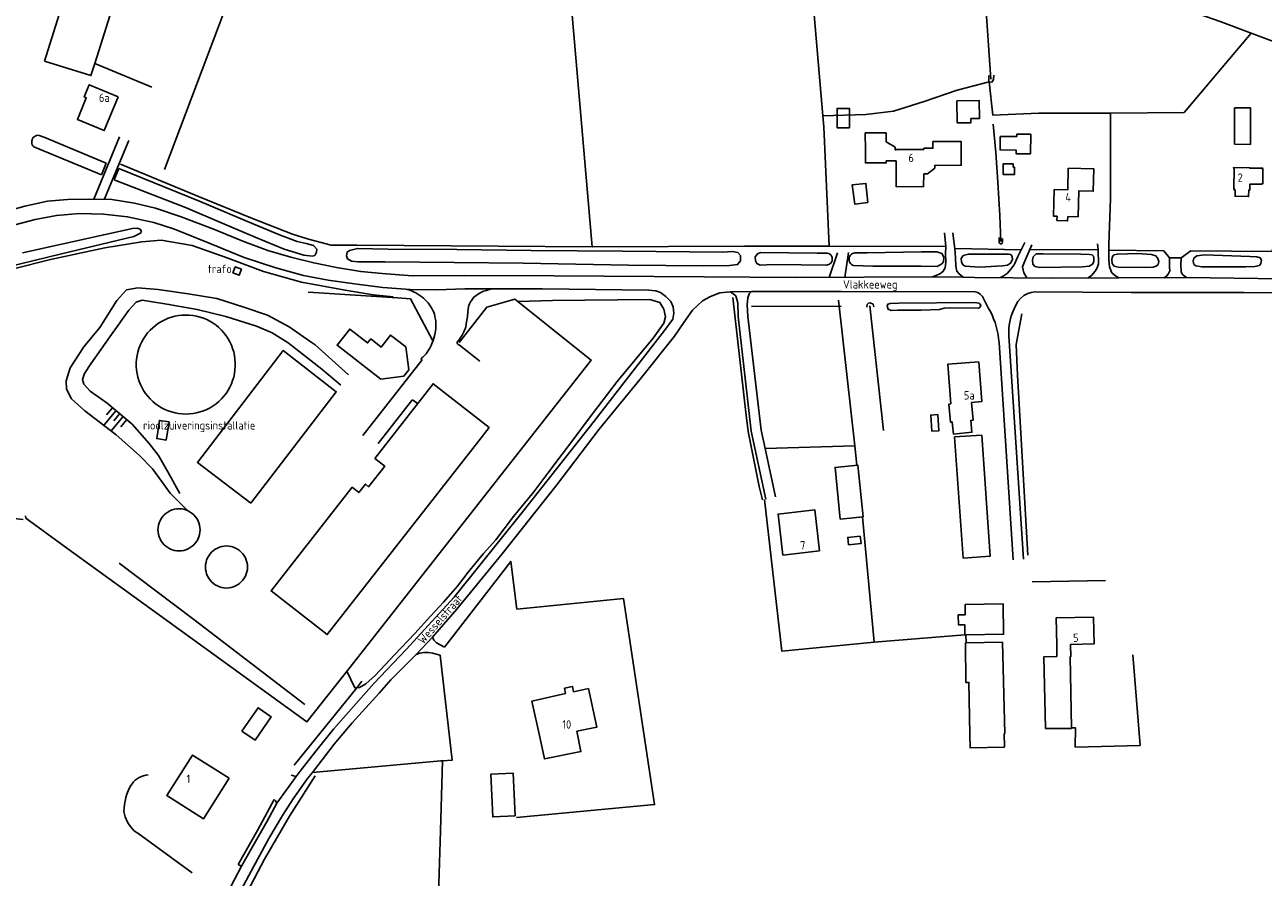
# Model space of a CAD drawing. Header units: metres. Extents: x 226218 to 240385, y 439369 to 449677.
# Tile 56 of 256: x 228648 to 229018, y 441053 to 441308. Entities that reach past the tile are written whole.
import ezdxf

# ---------------------------------------------------------------- set-up
doc = ezdxf.new("R2010")
doc.units = ezdxf.units.M
doc.header["$MEASUREMENT"] = 0
for name, color, linetype in [('BIJGEBOUW', 4, 'Continuous'), ('DAKRAND', 4, 'Continuous'), ('DAKRAND-BYG', 4, 'Continuous'), ('FUNKTIEAAND', 253, 'Continuous'), ('HEG', 253, 'Continuous'), ('HEK', 253, 'Continuous'), ('HOOFDGEBOUW', 4, 'Continuous'), ('HOUTWAL', 253, 'Continuous'), ('HUISNUMMER', 253, 'Continuous'), ('INSTEEKSLOOT', 153, 'Continuous'), ('KANTSLOOT', 153, 'Continuous'), ('KANTVERH', 253, 'Continuous'), ('MIDSLTGREPPEL', 253, 'Continuous'), ('OVERIGEAFSCH', 253, 'Continuous'), ('OVLIJNOBJ', 253, 'Continuous'), ('RASTER', 253, 'Continuous'), ('STRAATNAAM', 253, 'Continuous'), ('TALUD', 253, 'Continuous')]:
    doc.layers.add(name, color=color, linetype=linetype)
doc.styles.get("Standard").update_dxf_attribs({"font": 'iso.shx'})

# ---------------------------------------------------------------- blocks, each defined once
blk = doc.blocks.new('TA', base_point=(75009.5, 300012))
for p, q in [((75009.5, 300012.5), (75010, 300012.5)), ((75009.5, 300012.25), (75010.5, 300012.25)), ((75009.5, 300012), (75010, 300012)), ((75009.5, 300011.75), (75010.5, 300011.75)), ((75009.5, 300011.5), (75010, 300011.5))]:
    blk.add_line(p, q)

msp = doc.modelspace()

# ---------------------------------------------------------------- linework, layer by layer
at = {"layer": 'BIJGEBOUW'}
for points in [[(228713.19, 441234.9), (228712.53, 441233.12), (228710.66, 441233.84), (228711.34, 441235.61), (228713.19, 441234.9)], [(228688.29, 441157.08), (228688.33, 441157.78), (228688.45, 441158.48), (228688.65, 441159.16), (228688.92, 441159.81), (228689.26, 441160.42), (228689.66, 441161), (228690.13, 441161.52), (228690.66, 441161.99), (228691.23, 441162.4), (228691.85, 441162.74), (228692.5, 441163.01), (228693.18, 441163.21), (228693.87, 441163.33), (228694.58, 441163.36), (228695.28, 441163.33), (228695.98, 441163.21), (228696.65, 441163.01), (228697.3, 441162.74), (228697.92, 441162.4), (228698.5, 441161.99), (228699.02, 441161.52), (228699.49, 441161), (228699.9, 441160.42), (228700.24, 441159.81), (228700.51, 441159.16), (228700.7, 441158.48), (228700.82, 441157.78), (228700.86, 441157.08)], [(228700.86, 441157.08), (228700.82, 441156.38), (228700.7, 441155.68), (228700.51, 441155), (228700.24, 441154.35), (228699.9, 441153.73), (228699.49, 441153.16), (228699.02, 441152.64), (228698.5, 441152.16), (228697.92, 441151.76), (228697.3, 441151.42), (228696.65, 441151.15), (228695.98, 441150.95), (228695.28, 441150.83), (228694.58, 441150.79), (228693.87, 441150.83), (228693.18, 441150.95), (228692.5, 441151.15), (228691.85, 441151.42), (228691.23, 441151.76), (228690.66, 441152.16), (228690.13, 441152.64), (228689.66, 441153.16), (228689.26, 441153.73), (228688.92, 441154.35), (228688.65, 441155), (228688.45, 441155.68), (228688.33, 441156.38), (228688.29, 441157.08)], [(228702.47, 441145.99), (228702.51, 441146.69), (228702.63, 441147.38), (228702.82, 441148.06), (228703.09, 441148.71), (228703.43, 441149.33), (228703.84, 441149.9), (228704.31, 441150.43), (228704.83, 441150.9), (228705.4, 441151.3), (228706.02, 441151.64), (228706.67, 441151.91), (228707.35, 441152.11), (228708.04, 441152.22), (228708.74, 441152.26), (228709.45, 441152.22), (228710.14, 441152.11), (228710.82, 441151.91), (228711.47, 441151.64), (228712.08, 441151.3), (228712.66, 441150.9), (228713.18, 441150.43), (228713.65, 441149.9), (228714.06, 441149.33), (228714.4, 441148.71), (228714.67, 441148.06), (228714.86, 441147.38), (228714.98, 441146.69), (228715.02, 441145.99)], [(228702.47, 441145.99), (228702.51, 441145.28), (228702.63, 441144.59), (228702.82, 441143.91), (228703.09, 441143.26), (228703.43, 441142.65), (228703.84, 441142.07), (228704.31, 441141.55), (228704.83, 441141.08), (228705.4, 441140.67), (228706.02, 441140.33), (228706.67, 441140.06), (228707.35, 441139.87), (228708.04, 441139.75), (228708.74, 441139.71), (228709.45, 441139.75), (228710.14, 441139.87), (228710.82, 441140.06), (228711.47, 441140.33), (228712.08, 441140.67), (228712.66, 441141.08), (228713.18, 441141.55), (228713.65, 441142.07), (228714.06, 441142.65), (228714.4, 441143.26), (228714.67, 441143.91), (228714.86, 441144.59), (228714.98, 441145.28), (228715.02, 441145.99)]]:
    msp.add_lwpolyline(points, dxfattribs=at)
at = {"layer": 'DAKRAND'}
for p, q in [((228899.58, 441271.93), (228899.55, 441274.13)), ((228761.76, 441202.99), (228754.8, 441202.05))]:
    msp.add_line(p, q, dxfattribs=at)
for points in [[(228908.47, 441270.59), (228908.49, 441271.34), (228905.75, 441272.96)], [(228917.05, 441270.68), (228917.05, 441271.01), (228919.75, 441271.02), (228919.74, 441273.04), (228928.16, 441273.08), (228928.18, 441265.94), (228920.29, 441265.91), (228920.29, 441265.1), (228918.08, 441263.38), (228916.99, 441263.38)], [(229014.07, 441258.57), (229014.03, 441256.61), (229009.97, 441256.69), (229010.01, 441258.61)], [(228960.01, 441250.65), (228959.96, 441249.35), (228956.76, 441249.45), (228956.8, 441250.73)], [(228925.1, 441194.67), (228924.54, 441194.62), (228925.03, 441189.23), (228925.52, 441189.28), (228925.85, 441185.69), (228931.37, 441186.2), (228931.05, 441189.76), (228931.73, 441189.82), (228931.24, 441195.13)], [(228746.27, 441169.79), (228748.27, 441168.21), (228750.24, 441170.72), (228751.19, 441169.97), (228756, 441176.07), (228753.02, 441178.42)], [(228961.09, 441097.92), (228961.09, 441097.79), (228953.4, 441097.72), (228952.9, 441119.18), (228956.74, 441119.29), (228956.7, 441122.79)], [(228960.83, 441122.89), (228960.9, 441119.18), (228960.7, 441119.17), (228961.09, 441097.92)], [(228812.44, 441108.69), (228812.06, 441110.33), (228809.68, 441109.76), (228810.05, 441108.17)], [(228802.46, 441094.76), (228803.68, 441088.67), (228814.59, 441090.86), (228813.37, 441096.96)]]:
    msp.add_lwpolyline(points, dxfattribs=at)
at = {"layer": 'DAKRAND-BYG'}
for p, q in [((228675.93, 441317.16), (228669.42, 441296.38)), ((228948.88, 441269.32), (228948.94, 441275.26)), ((228929.3, 441125.72), (228929.57, 441125.73))]:
    msp.add_line(p, q, dxfattribs=at)
for points in [[(228654.37, 441297.06), (228662.04, 441321.52), (228675.93, 441317.16)], [(228669.42, 441296.38), (228668.26, 441292.71), (228654.37, 441297.06)], [(228926.99, 441278.59), (228926.9, 441285.16), (228933.57, 441285.26), (228933.64, 441279.89), (228931.07, 441279.86), (228931.09, 441278.65), (228926.99, 441278.59)], [(228894.79, 441277.15), (228894.78, 441282.91), (228891.11, 441282.9), (228891.12, 441277.14), (228894.79, 441277.15)], [(229009.8, 441272.21), (229009.84, 441283.08), (229014.62, 441283.06), (229014.58, 441272.19), (229009.8, 441272.21)], [(228939.83, 441274.53), (228939.79, 441270.54), (228944.59, 441270.49), (228944.58, 441269.37), (228948.88, 441269.32)], [(228948.94, 441275.26), (228944.76, 441275.22), (228944.76, 441274.57), (228939.83, 441274.53)], [(228940.7, 441263.17), (228940.7, 441266.34), (228943.73, 441266.35), (228943.73, 441265.41), (228944.08, 441265.41), (228944.09, 441263.18), (228940.7, 441263.17)], [(228900.31, 441254.85), (228896.4, 441254.35), (228895.61, 441260.1), (228899.74, 441260.51), (228900.31, 441254.85)], [(228919.41, 441186.52), (228919.08, 441191.34), (228921.2, 441191.49), (228921.52, 441186.66), (228919.41, 441186.52)], [(228690.78, 441183.9), (228691.59, 441189.33), (228688.74, 441189.75), (228687.93, 441184.33), (228690.78, 441183.9)], [(228926.23, 441184.84), (228934.31, 441185.38), (228936.81, 441149.2), (228928.73, 441148.67), (228926.23, 441184.84)], [(228892, 441160.28), (228890.51, 441175.73), (228897.36, 441176.39), (228898.86, 441160.94), (228892, 441160.28)], [(228898.04, 441155.18), (228894.32, 441154.8), (228894.54, 441152.61), (228898.26, 441152.99), (228898.04, 441155.18)], [(228929.57, 441125.73), (228940.83, 441125.91), (228940.69, 441134.94), (228929.35, 441134.76), (228929.39, 441131.73), (228927.29, 441131.7), (228927.33, 441128.73), (228929.25, 441128.76), (228929.3, 441125.72)], [(228930.75, 441096.08), (228930.47, 441111.5), (228929.57, 441111.5), (228929.48, 441123.38), (228929.64, 441123.38)], [(228929.64, 441123.38), (228940.51, 441123.49), (228941.23, 441096.28), (228941.02, 441096.28)], [(228713.36, 441096.97), (228718.19, 441103.94), (228722.12, 441101.21), (228717.29, 441094.25), (228713.36, 441096.97)], [(228941.02, 441096.28), (228941.11, 441092.2), (228930.84, 441091.97), (228930.75, 441096.08)], [(228794.96, 441071.66), (228794.41, 441084.39), (228787.72, 441084.1), (228788.27, 441071.37), (228794.96, 441071.66)]]:
    msp.add_lwpolyline(points, dxfattribs=at)
at = {"layer": 'HEG'}
for p, q in [((228686.45, 441289.23), (228669.42, 441296.38)), ((228972.29, 441242.24), (228972.76, 441255.92)), ((228896.39, 441182.16), (228891.57, 441225.7)), ((228897.04, 441176.36), (228896.39, 441182.16)), ((228902.2, 441123.55), (228898.69, 441160.92)), ((228698.5, 441054.65), (228682.24, 441066.46))]:
    msp.add_line(p, q, dxfattribs=at)
for points in [[(228869.44, 441166.14), (228874.61, 441120.86), (228902.2, 441123.55)], [(228795.36, 441071.14), (228836.63, 441075.03), (228827.3, 441136.6), (228795.44, 441133.36)], [(228679.82, 441080.07), (228680.15, 441080.69), (228680.55, 441081.28), (228681.01, 441081.82), (228681.52, 441082.31), (228682.09, 441082.74), (228682.7, 441083.11), (228683.34, 441083.42), (228684.01, 441083.65), (228684.7, 441083.81), (228685.4, 441083.9)], [(228678.12, 441072.94), (228678.18, 441073.99), (228678.29, 441075.04), (228678.47, 441076.08), (228678.72, 441077.11), (228679.02, 441078.11), (228679.39, 441079.1), (228679.82, 441080.07)], [(228712.24, 441057.16), (228718.06, 441067.49), (228722.97, 441076.59)], [(228682.24, 441066.46), (228681.6, 441066.93), (228681.01, 441067.45), (228680.45, 441068.01), (228679.95, 441068.62), (228679.5, 441069.27), (228679.11, 441069.95), (228678.77, 441070.67), (228678.49, 441071.41), (228678.27, 441072.17), (228678.12, 441072.94)]]:
    msp.add_lwpolyline(points, dxfattribs=at)
at = {"layer": 'HEK'}
for p, q in [((228902.2, 441123.55), (228929.3, 441125.72)), ((228929.57, 441125.73), (228929.64, 441123.38))]:
    msp.add_line(p, q, dxfattribs=at)
for points in [[(228951.35, 441281.52), (228937.65, 441280.9), (228936.57, 441290.88)], [(228961.09, 441097.92), (228962.28, 441097.98), (228962.23, 441092.21), (228981.6, 441092.7), (228979.46, 441119.74)], [(228710.96, 441041.29), (228720.06, 441058.71), (228727.57, 441071.55), (228735.2, 441083.67)]]:
    msp.add_lwpolyline(points, dxfattribs=at)
at = {"layer": 'HOOFDGEBOUW'}
msp.add_line((228908.76, 441270.66), (228917.05, 441270.68), dxfattribs=at)
for points in [[(228676.41, 441286.42), (228667.77, 441289.98), (228666.27, 441286.33), (228666.88, 441286.08), (228664.22, 441279.63), (228672.24, 441276.32), (228676.41, 441286.42)], [(228905.75, 441272.96), (228905.74, 441275.62), (228899.54, 441275.6), (228899.55, 441274.13)], [(228908.77, 441267.28), (228905.79, 441267.26), (228905.8, 441266.65), (228899.6, 441266.63), (228899.58, 441271.93)], [(228908.47, 441270.59), (228908.76, 441270.59), (228908.76, 441270.66)], [(228916.99, 441263.38), (228916.96, 441259.56), (228908.8, 441259.53), (228908.77, 441267.28)], [(229010.01, 441258.61), (229009.66, 441258.62), (229009.75, 441259.05), (229009.63, 441259.05), (229009.7, 441264.84), (229009.63, 441264.84), (229009.55, 441265.26), (229014.31, 441265.21), (229014.31, 441265.1), (229018.3, 441265.05), (229018.2, 441264.68), (229018.28, 441264.68), (229018.23, 441260.37), (229017.87, 441260.37), (229017.87, 441260.26), (229014.42, 441260.3), (229014.4, 441258.56), (229014.07, 441258.57)], [(228960.01, 441250.65), (228963.1, 441250.58), (228963.28, 441258.26), (228967.63, 441258.16), (228967.78, 441264.89), (228960.15, 441265.07), (228960.01, 441258.57), (228955.91, 441258.66), (228955.73, 441250.75), (228956.8, 441250.73)], [(228761.76, 441202.99), (228763.17, 441204.88), (228762.28, 441211.72), (228757.71, 441215.22), (228754.98, 441211.65), (228751.87, 441214.11), (228750.9, 441212.89), (228745.57, 441217.04), (228741.79, 441212.18), (228754.8, 441202.05)], [(228925.1, 441194.67), (228924.21, 441206.54), (228933.42, 441207.23), (228934.31, 441195.36), (228931.24, 441195.13)], [(228746.27, 441169.79), (228722.09, 441138.84), (228738.85, 441125.78), (228784.08, 441183.66), (228787.16, 441187.6), (228770.45, 441200.69), (228753.02, 441178.42)], [(228885.89, 441150.84), (228884.43, 441163.08), (228873.48, 441161.78), (228874.95, 441149.53), (228885.89, 441150.84)], [(228956.7, 441122.79), (228956.52, 441130.8), (228967.67, 441131.05), (228967.85, 441123.04), (228960.83, 441122.89)], [(228802.46, 441094.76), (228799.99, 441105.94), (228810.05, 441108.17)], [(228812.44, 441108.69), (228816.83, 441109.66), (228819.37, 441098.17), (228813.37, 441096.96)], [(228709.55, 441082.89), (228698.6, 441089.82), (228690.94, 441077.73), (228701.89, 441070.79), (228709.55, 441082.89)]]:
    msp.add_lwpolyline(points, dxfattribs=at)
at = {"layer": 'HOUTWAL'}
for p, q in [((228892.35, 441223.9), (228865.53, 441223.82)), ((228869.66, 441181.33), (228896.39, 441182.16)), ((228949.4, 441141.51), (228971.31, 441141.96))]:
    msp.add_line(p, q, dxfattribs=at)
for points in [[(228972.77, 441281.49), (228994.77, 441281.74), (229014.75, 441305.41)], [(228860.01, 441226.5), (228863.89, 441192.08), (228864.51, 441186.42), (228867.88, 441169.98), (228868.84, 441166)], [(228946.26, 441221.61), (228944.56, 441212.39), (228944.98, 441203.22), (228948.13, 441149.5)], [(228795.44, 441133.36), (228793.65, 441147.63), (228773.89, 441122.03)], [(228773.24, 441088.12), (228776.17, 441088.33), (228772.54, 441119.65)], [(228734.41, 441084.65), (228772.76, 441088.08), (228773.24, 441088.12)]]:
    msp.add_lwpolyline(points, dxfattribs=at)
at = {"layer": 'INSTEEKSLOOT'}
for p, q in [((228672.84, 441266.56), (228671.42, 441263.13)), ((228676.55, 441265.01), (228675.22, 441261.56)), ((228675.73, 441261.36), (228675.22, 441261.57))]:
    msp.add_line(p, q, dxfattribs=at)
for points in [[(228936.57, 441290.88), (228936.46, 441291.29), (228936.39, 441292.76)], [(228937.9, 441292.89), (228937.84, 441291.57), (228937.45, 441290.85), (228937.05, 441290.74), (228936.57, 441290.88)], [(228651.2, 441271.46), (228650.95, 441271.74), (228650.75, 441272.07), (228650.62, 441272.43), (228650.57, 441272.81), (228650.58, 441273.19), (228650.67, 441273.56), (228650.83, 441273.91), (228651.05, 441274.22), (228651.33, 441274.48), (228651.65, 441274.68), (228652.01, 441274.82), (228652.39, 441274.89), (228652.77, 441274.88)], [(228652.77, 441274.88), (228654.52, 441274.23), (228672.84, 441266.56)], [(228671.42, 441263.13), (228652.85, 441270.77), (228651.2, 441271.46)], [(228676.55, 441265.01), (228700.89, 441255.09), (228716.95, 441248.38), (228724.62, 441245.19), (228729.89, 441243.18)], [(228729.89, 441243.18), (228732.52, 441242.54), (228734.73, 441242.01), (228735.71, 441240.93), (228735.68, 441240.03), (228735.12, 441238.99), (228734.31, 441238.79), (228731.89, 441239.08), (228726.01, 441240.86), (228717.34, 441244.52), (228707.41, 441248.66), (228696.51, 441253.31), (228675.73, 441261.36)], [(228634.92, 441233.52), (228659.48, 441239.54), (228681.05, 441244.7), (228682.86, 441245.54), (228683.22, 441245.91), (228683.28, 441246.39), (228682.92, 441246.89), (228682.07, 441247.21), (228680.7, 441247.06), (228672.07, 441245.21), (228647.87, 441239.75)], [(228940.52, 441244.09), (228940.54, 441243.1), (228940.45, 441242.64), (228940.23, 441242.46), (228939.85, 441242.46), (228939.59, 441242.68), (228939.54, 441243.03), (228939.57, 441244.34)], [(228856.97, 441240.01), (228859.81, 441240.23), (228861.48, 441239.86), (228862.23, 441239.01), (228862.3, 441237.45), (228861.4, 441236.31), (228859.01, 441236.02), (228851.15, 441235.96), (228828.8, 441236.11), (228797.4, 441236.67), (228756.13, 441237.07), (228747.98, 441237.09), (228746.04, 441237.29), (228744.88, 441237.97), (228744.55, 441238.92), (228744.79, 441240.01), (228745.44, 441240.51), (228747.84, 441241.09), (228756.9, 441240.93), (228777.57, 441240.78), (228799.74, 441240.5), (228827.08, 441240.31), (228856.97, 441240.01)], [(228888.3, 441239.74), (228885.16, 441239.72), (228868.25, 441239.89), (228867.31, 441239.53), (228866.62, 441238.64), (228866.72, 441237.4), (228867.18, 441236.6), (228868.15, 441236.16), (228872.15, 441236.27), (228880.36, 441236.26), (228887.91, 441236.12)], [(228887.91, 441236.12), (228888.28, 441236.17), (228888.63, 441236.3), (228888.95, 441236.49), (228889.23, 441236.75), (228889.45, 441237.05), (228889.6, 441237.4), (228889.67, 441237.76), (228889.67, 441238.14), (228889.6, 441238.51), (228889.45, 441238.85), (228889.24, 441239.16), (228888.97, 441239.42), (228888.65, 441239.61), (228888.3, 441239.74)], [(228896.44, 441239.81), (228896.07, 441239.73), (228895.71, 441239.59), (228895.39, 441239.37), (228895.12, 441239.1), (228894.91, 441238.78), (228894.76, 441238.42), (228894.69, 441238.05), (228894.68, 441237.66), (228894.76, 441237.29), (228894.9, 441236.93), (228895.11, 441236.61), (228895.38, 441236.34), (228895.7, 441236.12), (228896.05, 441235.97)], [(228916.25, 441235.81), (228920.98, 441235.76), (228922.44, 441236.49), (228922.85, 441237.13), (228922.96, 441238.51), (228922.43, 441239.58), (228920.93, 441240.06), (228916.37, 441240.14), (228900.08, 441239.84), (228896.44, 441239.81)], [(228939.48, 441239.44), (228942.31, 441239.41), (228942.97, 441239.31), (228943.42, 441238.74), (228943.49, 441237.79), (228942.94, 441236.67), (228942.05, 441236.09), (228940.57, 441235.88), (228933.75, 441235.56), (228929.38, 441235.77), (228928.68, 441236.25), (228928.28, 441237.11), (228928.2, 441238.11), (228928.8, 441239), (228930.32, 441239.42), (228939.48, 441239.44)], [(228963.93, 441239.37), (228966.53, 441239.26), (228967.28, 441239.17), (228967.73, 441238.79), (228967.84, 441238.07), (228967.83, 441237.07), (228967.36, 441236.41), (228966.39, 441235.79), (228964.31, 441235.63), (228951.68, 441235.44), (228950.18, 441235.7), (228949.56, 441236.46), (228949.53, 441237.64), (228949.71, 441238.56), (228950.59, 441239.47), (228952.68, 441239.54), (228963.93, 441239.37)], [(228983.11, 441235.37), (228985.57, 441235.5), (228986.43, 441235.77), (228987.04, 441236.35), (228987.26, 441237.21), (228986.95, 441238.07), (228986.3, 441238.93), (228985.03, 441239.34), (228980.88, 441239.59), (228974.86, 441239.43), (228973.81, 441239.2), (228973.34, 441238.74), (228973.2, 441237.76), (228973.31, 441236.61), (228973.85, 441235.85), (228975.08, 441235.48), (228983.11, 441235.37)], [(229014.42, 441238.74), (229016.48, 441238.63), (229017.5, 441238.34), (229017.86, 441237.56), (229017.71, 441236.64), (229017.27, 441236.04), (229015.9, 441235.72), (229013.22, 441235.66), (229000.06, 441235.65), (228998.3, 441235.88), (228997.71, 441236.34), (228997.51, 441237.26), (228997.68, 441238.19), (228998.54, 441238.91), (229000.83, 441239.21), (229014.42, 441238.74)], [(228896.05, 441235.97), (228901.76, 441235.86), (228916.25, 441235.81)], [(228902.07, 441223.64), (228901.88, 441224.47), (228901.01, 441224.87), (228900.47, 441224.75), (228900.1, 441224.34), (228899.96, 441223.79), (228900, 441223.53)], [(228916.26, 441222.72), (228921.74, 441222.86), (228923.13, 441223.26), (228924.64, 441223.36), (228933.39, 441223.31), (228933.83, 441223.58), (228934.02, 441224.17), (228933.54, 441224.74), (228932.12, 441225.01), (228909.59, 441224.79), (228906.99, 441224.68), (228906.29, 441224.45), (228906.09, 441223.9), (228906.34, 441223), (228907.28, 441222.59), (228909.24, 441222.65), (228916.26, 441222.72)]]:
    msp.add_lwpolyline(points, dxfattribs=at)
at = {"layer": 'KANTSLOOT'}
msp.add_lwpolyline([(228696.6, 441191.64), (228697.68, 441191.68), (228698.75, 441191.8), (228699.81, 441192), (228700.86, 441192.27), (228701.88, 441192.62), (228702.88, 441193.04), (228703.84, 441193.54), (228704.76, 441194.1), (228705.64, 441194.73), (228706.47, 441195.42), (228707.24, 441196.18), (228707.97, 441196.98), (228708.63, 441197.84), (228709.22, 441198.74), (228709.75, 441199.68), (228710.21, 441200.66), (228710.59, 441201.67), (228710.9, 441202.71), (228711.14, 441203.76), (228711.29, 441204.83), (228711.37, 441205.91), (228711.37, 441206.99), (228711.29, 441208.07), (228711.13, 441209.14), (228710.9, 441210.19), (228710.59, 441211.23), (228710.2, 441212.23), (228709.74, 441213.21), (228709.21, 441214.16), (228708.61, 441215.06), (228707.95, 441215.91), (228707.23, 441216.72), (228706.45, 441217.47), (228705.62, 441218.16), (228704.74, 441218.78), (228703.82, 441219.35), (228702.86, 441219.84), (228701.86, 441220.26), (228700.84, 441220.61), (228699.79, 441220.88), (228698.73, 441221.08), (228697.65, 441221.2), (228696.57, 441221.23)], dxfattribs=at)
at = {"layer": 'KANTVERH'}
for p, q in [((228676.77, 441274.45), (228669.09, 441255.83)), ((228679.55, 441273.31), (228672.36, 441255.89)), ((228891.26, 441239.75), (228888.8, 441232.46)), ((228893.42, 441232.48), (228894.55, 441239.89)), ((228946.79, 441148.34), (228942.45, 441215.06)), ((228778.31, 441212.25), (228784.44, 441207.45)), ((228943.69, 441148.14), (228939.48, 441213.01)), ((228763.99, 441195.65), (228754.02, 441182.87)), ((228765.83, 441194.78), (228764.64, 441195.68)), ((228869.66, 441181.33), (228872.73, 441166.94)), ((228729.56, 441083.43), (228728.03, 441083.84)), ((228713.24, 441056.61), (228712.24, 441057.16))]:
    msp.add_line(p, q, dxfattribs=at)
for points in [[(228851.45, 441232.63), (228806.61, 441232.88), (228779.79, 441233), (228764.29, 441232.93), (228755.2, 441233.58), (228748.85, 441234.21), (228741.62, 441235.46), (228734.81, 441236.78), (228727.97, 441238.51), (228721.08, 441240.54), (228713.66, 441243.28), (228705.18, 441246.77), (228695.24, 441250.52), (228687.55, 441253.14), (228681.26, 441254.59), (228674.51, 441255.69), (228667.63, 441255.86), (228661.23, 441255.73), (228655.31, 441255.19), (228648.51, 441253.71), (228644.27, 441252.54)], [(228818.57, 441189.53), (228828.12, 441201.91), (228839.61, 441216.65), (228842.03, 441219.98), (228842.36, 441221.77), (228842.2, 441223.71), (228841.47, 441225.28), (228839.96, 441226.8), (228838.41, 441227.99), (228837.01, 441228.43), (228834.91, 441228.67), (228803.14, 441229.02), (228790.58, 441229), (228779.93, 441229), (228771.55, 441228.71), (228763.61, 441228.81), (228755.45, 441229.49), (228746.94, 441230.54), (228739.13, 441231.67), (228731.75, 441233.07), (228723.44, 441235.3), (228714.07, 441238.45), (228704.1, 441242.46), (228693.21, 441246.9), (228687.09, 441248.82), (228679.22, 441250.57), (228672.03, 441251.36), (228664.86, 441251.59), (228657.95, 441250.99), (228651.6, 441249.75), (228644.05, 441247.79)], [(228919.57, 441232.6), (228920.66, 441233.01), (228922.01, 441233.6), (228922.83, 441234.3), (228923.38, 441235.34), (228923.6, 441237.04), (228923.54, 441239.56), (228923.56, 441241.71), (228923.19, 441245.72)], [(228925.73, 441245.77), (228926.22, 441241.7), (228926.27, 441241.05), (228926.5, 441238.31), (228926.61, 441235.85), (228926.91, 441234.35), (228927.56, 441233.52), (228928.73, 441232.51)], [(228939.92, 441232.4), (228940.71, 441232.78), (228941.94, 441233.65), (228943.05, 441234.87), (228943.96, 441236.21), (228945.14, 441238.73), (228946.1, 441240.69), (228947.19, 441242.89)], [(228949.29, 441242.16), (228948.71, 441240.81), (228947.1, 441237.08), (228946.53, 441235.58), (228946.85, 441233.8), (228947.79, 441232.33)], [(228966.14, 441232.3), (228967.06, 441233), (228968.19, 441234.28), (228968.76, 441235.33), (228969.16, 441236.55), (228969.06, 441240.66), (228968.92, 441242.52)], [(228972.29, 441242.24), (228972.31, 441240.58), (228972.32, 441237.83), (228972.44, 441235.65), (228973.19, 441233.87), (228973.96, 441233.08), (228975.27, 441232.35)], [(228988.72, 441232.38), (228989.36, 441232.71), (228990.05, 441233.46), (228990.46, 441234.38), (228990.37, 441235.56), (228990.36, 441238.34)], [(228993.85, 441238.31), (228993.77, 441236.18), (228993.88, 441234.13), (228994.29, 441233.3), (228995.51, 441232.39)], [(228932.18, 441232.48), (228928.73, 441232.51), (228919.57, 441232.6), (228878.68, 441232.41), (228851.45, 441232.63)], [(229108.95, 441231.49), (229066.4, 441231.86), (229023.87, 441232.06), (228995.51, 441232.39), (228975.27, 441232.35), (228955.12, 441232.26), (228932.18, 441232.48)], [(228762.62, 441228.89), (228763.23, 441228.71), (228763.84, 441228.5)], [(228763.84, 441228.5), (228764.58, 441228.19), (228765.29, 441227.82)], [(228787.22, 441228.82), (228786.37, 441228.59), (228785.54, 441228.3), (228784.73, 441227.96)], [(228788.2, 441229), (228787.7, 441228.92), (228787.22, 441228.82)], [(228820.06, 441187.12), (228832.35, 441202.09), (228842.54, 441214.9), (228845.3, 441219.04), (228847.97, 441222.69), (228850.87, 441225.46), (228853.27, 441226.8), (228856.1, 441227.81), (228859.31, 441228.15), (228865.6, 441228.23), (228892.39, 441228.28), (228932.33, 441228.16)], [(228861.54, 441220.77), (228861.43, 441224.86), (228860.85, 441226.94), (228859.31, 441228.15)], [(228865.6, 441228.23), (228864.88, 441227.54), (228864.47, 441226.37), (228864.22, 441224.28), (228864.5, 441220.79)], [(228932.33, 441228.16), (228933.11, 441227.94), (228933.9, 441227.47), (228934.51, 441226.76), (228936.27, 441223.4)], [(228950.17, 441228.16), (228949.11, 441227.93), (228948.04, 441227.62), (228946.89, 441227.06), (228945.87, 441226.18), (228945.12, 441225.3), (228944.45, 441224)], [(228950.17, 441228.16), (228978.98, 441227.97), (229012.59, 441227.91), (229050.89, 441227.82), (229083.12, 441227.74), (229103.73, 441227.37)], [(228765.29, 441227.82), (228765.93, 441227.45), (228766.54, 441227.04), (228767.14, 441226.61)], [(228767.14, 441226.61), (228767.62, 441226.22), (228768.07, 441225.81), (228768.5, 441225.37)], [(228768.5, 441225.37), (228768.96, 441224.84), (228769.4, 441224.27), (228769.8, 441223.68)], [(228782.01, 441225.71), (228781.66, 441225.17), (228781.36, 441224.61), (228781.11, 441224.02)], [(228783.19, 441227), (228782.76, 441226.61), (228782.36, 441226.17), (228782.01, 441225.71)], [(228784.73, 441227.96), (228784.19, 441227.69), (228783.68, 441227.37), (228783.19, 441227)], [(228769.8, 441223.68), (228770.12, 441223.16), (228770.39, 441222.62), (228770.63, 441222.06)], [(228770.63, 441222.06), (228770.83, 441221.47), (228771, 441220.87), (228771.12, 441220.26)], [(228781.02, 441223.65), (228780.87, 441222.16), (228780.71, 441220.67)], [(228781.11, 441224.02), (228781.05, 441223.84), (228781.02, 441223.65)], [(228861.54, 441220.77), (228865.5, 441186.53), (228869.81, 441166.23)], [(228864.5, 441220.79), (228868.48, 441186.86), (228869.66, 441181.33)], [(228939.48, 441213.01), (228939.37, 441214.22), (228939.19, 441215.43), (228938.95, 441216.62), (228938.65, 441217.81), (228938.3, 441218.97), (228937.88, 441220.12), (228937.4, 441221.24), (228936.86, 441222.34), (228936.27, 441223.4)], [(228944.45, 441224), (228943.98, 441223.09), (228943.57, 441222.14), (228943.22, 441221.17), (228942.93, 441220.18), (228942.7, 441219.17), (228942.54, 441218.15), (228942.44, 441217.12), (228942.41, 441216.09), (228942.45, 441215.06)], [(228771.12, 441220.26), (228771.23, 441219.5), (228771.29, 441218.74), (228771.31, 441217.97)], [(228771.31, 441217.97), (228771.28, 441217.19), (228771.19, 441216.42)], [(228780.06, 441217.13), (228779.88, 441216.66), (228779.66, 441216.2)], [(228780.21, 441217.72), (228780.15, 441217.42), (228780.06, 441217.13)], [(228780.71, 441220.67), (228780.47, 441219.19), (228780.21, 441217.72)], [(228770.72, 441214.34), (228770.49, 441213.61), (228770.21, 441212.89)], [(228771.19, 441216.42), (228770.99, 441215.37), (228770.72, 441214.34)], [(228778.58, 441214.33), (228778.14, 441213.74), (228777.67, 441213.17)], [(228779.66, 441216.2), (228779.13, 441215.26), (228778.58, 441214.33)], [(228768.7, 441210.13), (228768.34, 441209.65), (228767.95, 441209.19)], [(228769.44, 441211.32), (228769.08, 441210.71), (228768.7, 441210.13)], [(228770.21, 441212.89), (228769.84, 441212.09), (228769.44, 441211.32)], [(228777.67, 441213.17), (228777.64, 441213.09), (228777.63, 441213.02)], [(228777.63, 441213.02), (228777.66, 441212.83), (228777.73, 441212.66), (228777.83, 441212.51)], [(228777.83, 441212.51), (228777.97, 441212.39), (228778.14, 441212.3), (228778.31, 441212.25)], [(228766.79, 441208.18), (228767.18, 441207.84), (228749.52, 441185.27)], [(228767.4, 441208.65), (228767.11, 441208.41), (228766.79, 441208.18)], [(228767.95, 441209.19), (228767.69, 441208.91), (228767.4, 441208.65)], [(228764.64, 441195.68), (228764.49, 441195.78), (228764.31, 441195.81), (228764.13, 441195.76), (228763.99, 441195.65)], [(228818.57, 441189.53), (228797.38, 441162.61), (228776.76, 441136.95), (228762.39, 441121.3), (228752.75, 441111.15), (228746.72, 441104.36), (228740.67, 441097.61), (228735.4, 441091.03), (228730.75, 441085.04), (228729.56, 441083.43), (228723.77, 441075.43), (228720.92, 441070.05), (228716.26, 441061.94), (228713.24, 441056.61), (228709.93, 441050.39), (228703.79, 441039.31), (228696.1, 441025.45), (228693.9, 441021.43), (228688.76, 441011.99), (228674.61, 440986.49)], [(228820.06, 441187.12), (228807.42, 441170.49), (228791.12, 441149.93), (228777.58, 441133.38), (228770.24, 441124.99), (228765.37, 441119.89), (228757.86, 441112.28), (228754.3, 441108.33), (228746.28, 441099.48), (228740.89, 441093.08), (228737.28, 441088.41), (228734.41, 441084.65)], [(228773.89, 441122.03), (228771.44, 441123.34), (228770.67, 441124.16), (228770.24, 441124.99)], [(228765.37, 441119.89), (228766.49, 441120.26), (228767.73, 441120.5), (228769.13, 441120.45), (228770.31, 441120.27), (228772.54, 441119.65)], [(228734.41, 441084.65), (228732.99, 441082.78), (228728.68, 441076.79), (228725.51, 441071.78), (228721.44, 441064.93), (228716.1, 441055.13), (228710.21, 441044.26), (228709.75, 441043.24), (228709.63, 441042.45), (228709.76, 441041.93), (228708.06, 441038.9), (228707.81, 441038.8), (228707.25, 441038.53), (228706.71, 441037.97), (228703.21, 441031.99), (228699.09, 441024.32), (228698.7, 441023.24), (228698.76, 441022.54), (228698.94, 441022.18), (228699.33, 441021.77), (228700.1, 441021.28)], [(228722.97, 441076.59), (228723.4, 441076.2), (228723.77, 441075.43)]]:
    msp.add_lwpolyline(points, dxfattribs=at)
at = {"layer": 'MIDSLTGREPPEL'}
for p, q in [((228935.23, 441318.04), (228937.04, 441291.68)), ((228937.77, 441278.26), (228938.51, 441269.77)), ((228900.91, 441224.01), (228904.96, 441186.72))]:
    msp.add_line(p, q, dxfattribs=at)
for points in [[(228690.21, 441264.63), (228709.65, 441316.09), (228717.4, 441335.84)], [(228940.01, 441243.21), (228939.68, 441250.9), (228939.08, 441260.86), (228938.51, 441269.77)], [(228732.14, 441104.97), (228699.04, 441130.31), (228676.73, 441147.08)], [(228728.94, 441086.85), (228747.64, 441109.93), (228749.2, 441111.86)]]:
    msp.add_lwpolyline(points, dxfattribs=at)
at = {"layer": 'OVERIGEAFSCH'}
for p, q in [((228946.1, 441240.69), (228926.27, 441241.05)), ((228969.06, 441240.66), (228948.71, 441240.81))]:
    msp.add_line(p, q, dxfattribs=at)
msp.add_lwpolyline([(228818.01, 441241.56), (228863.48, 441241.78), (228888.78, 441241.81)], dxfattribs=at)
at = {"layer": 'OVLIJNOBJ'}
msp.add_line((228672.37, 441188.06), (228666.42, 441192.62), dxfattribs=at)
for points in [[(228886.82, 441280.75), (228899.7, 441281.07), (228907.94, 441282.1), (228917.15, 441284.96), (228927.01, 441288.34), (228936.57, 441290.88)], [(228648, 441160.13), (228565.05, 441168.7), (228595.1, 441198.9), (228600.96, 441202.82), (228612.4, 441211.11), (228621.87, 441217.3), (228631.05, 441221.53), (228637.25, 441224.37), (228638.93, 441225.65), (228639.53, 441227.7), (228639.46, 441230.7), (228640.77, 441232.95), (228645.12, 441235.04), (228656.2, 441237.78), (228672.44, 441241.28), (228683.46, 441243.13), (228689.25, 441243.57), (228698.46, 441242.03), (228708.68, 441238.44), (228719.81, 441234.19), (228731.12, 441231.03), (228744.22, 441228.65), (228752.51, 441227.21), (228758.55, 441226.64)], [(228666.42, 441192.62), (228662.42, 441196.21), (228660.98, 441199.05), (228660.86, 441201.6), (228662.07, 441205.44), (228666.18, 441211.75), (228670.93, 441217.46), (228676, 441225.6), (228678.86, 441228.78), (228682.28, 441229.39), (228688.34, 441228.85), (228697.31, 441227.54), (228705.9, 441226.16), (228713.88, 441223.56), (228721.04, 441221.14), (228727.51, 441217.73), (228734.03, 441213.15)], [(228742.87, 441200.29), (228737.24, 441205.01), (228727.2, 441212.96), (228722.43, 441215.93), (228717.69, 441217.89), (228708.52, 441220.83), (228700, 441222.89), (228691.54, 441224.38), (228685.5, 441225.38), (228683.52, 441225.63), (228681.77, 441225.11), (228679.63, 441222.66), (228674.39, 441215.39), (228668.21, 441206.68), (228666.34, 441203.76), (228665.74, 441201.94), (228666.12, 441200.6), (228668.04, 441198.5), (228673.13, 441194.89), (228680.56, 441188.66), (228685.66, 441182.83), (228688.41, 441179.29), (228691.22, 441174.43), (228694.86, 441167.95)], [(228816.75, 441189.98), (228825.43, 441201.37), (228836.15, 441214.31), (228839.4, 441218.77), (228839.82, 441220.72), (228839.4, 441222.97), (228838.19, 441224.97), (228835.23, 441225.82), (228806.12, 441225.6), (228795.68, 441225.31)], [(228696.57, 441221.23), (228695.49, 441221.2), (228694.42, 441221.08), (228693.36, 441220.88), (228692.31, 441220.6), (228691.29, 441220.26), (228690.29, 441219.83), (228689.33, 441219.34), (228688.41, 441218.77), (228687.53, 441218.14), (228686.7, 441217.45), (228685.92, 441216.7), (228685.2, 441215.9), (228684.54, 441215.04), (228683.95, 441214.14), (228683.42, 441213.19), (228682.96, 441212.22), (228682.58, 441211.21), (228682.27, 441210.17), (228682.03, 441209.11), (228681.88, 441208.05), (228681.8, 441206.97), (228681.8, 441205.89), (228681.88, 441204.81), (228682.04, 441203.74), (228682.27, 441202.68), (228682.58, 441201.65), (228682.97, 441200.64), (228683.43, 441199.66), (228683.96, 441198.72), (228684.56, 441197.82), (228685.22, 441196.96), (228685.94, 441196.16), (228686.72, 441195.41), (228687.55, 441194.72), (228688.43, 441194.09), (228689.35, 441193.53), (228690.31, 441193.03), (228691.31, 441192.61), (228692.33, 441192.27), (228693.38, 441191.99), (228694.44, 441191.8), (228695.52, 441191.68), (228696.6, 441191.64)], [(228716.04, 441165.04), (228741.54, 441198.29), (228725.72, 441210.6), (228700.08, 441177.2), (228716.04, 441165.04)], [(228734.03, 441213.15), (228735.25, 441212.29), (228745.18, 441203.35)], [(228696.9, 441163.01), (228691.94, 441168.06), (228689.31, 441171.6), (228686.67, 441175.3), (228682.81, 441179.23), (228675.75, 441185.47), (228672.37, 441188.06)], [(228744.74, 441114.84), (228747.09, 441109.87), (228748.48, 441110.04), (228750.34, 441111.06), (228753.12, 441113.61), (228758.92, 441119.71), (228765, 441126.13), (228769.65, 441131.32), (228773.57, 441135.53), (228777.7, 441140.3), (228780.95, 441144.42), (228785.54, 441149.99), (228789.21, 441154.13), (228794.5, 441161.08), (228800.56, 441168.43), (228804.76, 441174.01), (228808.99, 441179.69), (228812.49, 441184.29), (228816.75, 441189.98)]]:
    msp.add_lwpolyline(points, dxfattribs=at)
at = {"layer": 'RASTER'}
for p, q in [((228972.77, 441281.49), (228951.35, 441281.52)), ((228972.76, 441255.92), (228972.77, 441281.49)), ((228759.83, 441226.33), (228733.14, 441228.03)), ((228772.66, 441067.24), (228773.24, 441088.12)), ((228771.55, 441030.18), (228772.66, 441067.24))]:
    msp.add_line(p, q, dxfattribs=at)
for points in [[(228677.07, 441266.25), (228700.36, 441256.64), (228716.05, 441250.28), (228728.49, 441245.35), (228733.22, 441243.86), (228740.04, 441242.13), (228747.73, 441242.06), (228818.01, 441241.56), (228807.74, 441360.41)], [(228923.56, 441241.71), (228888.78, 441241.81), (228887.11, 441277.41), (228886.82, 441280.75), (228881.14, 441346.89), (228867.6, 441349.85)], [(229014.75, 441305.41), (229005.55, 441308.91), (228999.3, 441311.08), (228988.33, 441314.89), (228973.27, 441320.09), (228947.28, 441328.79), (228934.32, 441332.86), (228933.28, 441333.19), (228908.61, 441339.96), (228881.14, 441346.89)], [(229031.91, 441297.12), (229032.21, 441298.89), (229019.52, 441303.6), (229014.75, 441305.41)], [(229122.39, 441264.49), (229109.54, 441269.65), (229089.52, 441276.67), (229064.91, 441285.03), (229048.15, 441291.17), (229031.91, 441297.12), (229028.55, 441277.63), (229021.06, 441240.18), (228996.8, 441240.35), (228993.85, 441238.31), (228990.36, 441238.34), (228988.7, 441240.41), (228972.31, 441240.58)], [(228660.28, 441152.24), (228702.07, 441121.95), (228732.78, 441099.73), (228741.53, 441110.79), (228746.81, 441117.46), (228789.97, 441172.47), (228817.62, 441207.77), (228794.86, 441225.97), (228786.48, 441223.59), (228778.25, 441213.03)], [(228770.25, 441213.74), (228763.7, 441226.08), (228759.83, 441226.33)], [(228648.76, 441161.22), (228648.86, 441160.52), (228660.28, 441152.24)]]:
    msp.add_lwpolyline(points, dxfattribs=at)

# ---------------------------------------------------------------- block references
at = {"layer": 'TALUD', "xscale": 5.54, "yscale": 5.54, "rotation": 230.0169}
msp.add_blockref('TA', (228676.85, 441191.78), dxfattribs=at)

# ---------------------------------------------------------------- texts
at = {"layer": 'FUNKTIEAAND'}
for s, p in [('trafo', (228703.22, 441233.75)), ('rioolzuiveringsinstallatie', (228683.84, 441187.03))]:
    msp.add_text(s, height=2.5, dxfattribs=at).set_placement(p)
at = {"layer": 'HUISNUMMER'}
for s, p in [('6a', (228670.65, 441284.86)), ('6', (228912.43, 441266.9)), ('2', (229010.75, 441261.01)), ('4', (228959.28, 441255.16)), ('5a', (228928.98, 441196)), ('7', (228880.08, 441151.24)), ('5', (228961.6, 441123.61)), ('10', (228809.04, 441097.72)), ('1', (228696.82, 441081.48))]:
    msp.add_text(s, height=2.5, dxfattribs=at).set_placement(p)
at = {"layer": 'STRAATNAAM'}
msp.add_text('Vlakkeeweg', height=2.5, dxfattribs=at).set_placement((228892.88, 441229.13))
msp.add_text('Wesselstraat', height=2.5, rotation=48.7332, dxfattribs=at).set_placement((228767.52, 441122.76))

doc.saveas('drawing.dxf')
